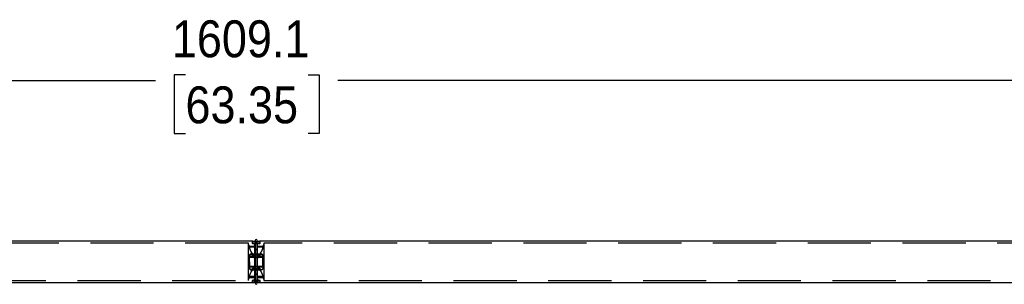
# Model space of a CAD drawing. Header units: millimetres. Extents: x 37 to 2032, y 0 to 733.
# Tile 2 of 5: x 1034 to 1509, y 605 to 733. Entities that reach past the tile are written whole.
import ezdxf

# ---------------------------------------------------------------- set-up
doc = ezdxf.new("R2010")
doc.units = ezdxf.units.MM
doc.linetypes.add('SLD-Dashed', pattern=[45.72, 30.48, -15.24])
doc.linetypes.add('SLD-Solid', pattern=[0])
doc.layers.add('DIMENSIONS', color=140, linetype='SLD-Solid', lineweight=25)
doc.layers.add('HIDDEN', color=102, linetype='SLD-Dashed')
doc.styles.add('SLDTEXTSTYLE0', font='GOTHIC.TTF', dxfattribs={"width": 0.913})
doc.dimstyles.new('SLDDIMSTYLE3', dxfattribs={"dimtxt": 17.78, "dimasz": 12.7, "dimexe": 0, "dimexo": 0.0625, "dimgap": 4.445, "dimtad": 0, "dimtih": 1, "dimtoh": 1, "dimdec": 1, "dimrnd": 1e-09, "dimzin": 12, "dimdsep": 46, "dimtxsty": 'SLDTEXTSTYLE0', "dimsah": 1, "dimcen": 0.09, "dimadec": 0, "dimazin": 3, "dimtfac": 1, "dimtdec": 1, "dimtofl": 0, "dimtmove": 0, "dimatfit": 3, "dimfxl": 0, "dimfrac": 2, "dimtolj": 1, "dimtzin": 12, "dimarcsym": 0})

# ---------------------------------------------------------------- blocks, each defined once
blk = doc.blocks.new('_D_3')
at = {"layer": 'DIMENSIONS'}
for p, q in [((339.44, 634.88), (339.44, 706.89)), ((339.44, 703.71), (1100, 703.71)), ((1114.43, 706.33), (1109.02, 706.33)), ((1109.02, 706.33), (1109.02, 678.1)), ((1173.55, 706.33), (1178.97, 706.33)), ((1178.97, 706.33), (1178.97, 678.1)), ((1948.54, 703.71), (1187.99, 703.71)), ((1948.54, 626.48), (1948.54, 706.89)), ((1109.02, 678.1), (1114.43, 678.1)), ((1178.97, 678.1), (1173.55, 678.1))]:
    blk.add_line(p, q, dxfattribs=at)
for points in [[(339.44, 703.71), (352.14, 700.54), (352.14, 706.89)], [(1948.54, 703.71), (1935.84, 706.89), (1935.84, 700.54)]]:
    blk.add_solid(points, dxfattribs=at)
at = {"layer": 'DIMENSIONS', "char_height": 17.78, "attachment_point": 1, "style": 'SLDTEXTSTYLE0'}
for s, insert in [('1609.1', (1107.86, 732.65)), ('63.35', (1114.43, 700.81))]:
    blk.add_mtext(s, dxfattribs=dict(at, insert=insert))

msp = doc.modelspace()

# ---------------------------------------------------------------- linework, layer by layer
for p, q in [((1146.54, 626.21), (376.54, 626.21)), ((1148.04, 626.5), (1148.04, 626.45)), ((1148.04, 626.45), (1148.04, 605.97)), ((1149.04, 626.45), (1149.04, 626.5)), ((1149.04, 605.97), (1149.04, 626.45)), ((1536.54, 626.21), (1150.54, 626.21)), ((376.54, 606.21), (1146.54, 606.21)), ((1148.04, 605.97), (1148.04, 605.92)), ((1149.04, 605.92), (1149.04, 605.97)), ((1150.54, 606.21), (1536.54, 606.21))]:
    msp.add_line(p, q)
for centre, radius, start, end in [((1148.54, 626.5), 0.5, 0, 180), ((1148.54, 626.45), 0.496, 89.5656, 179.5518), ((1148.55, 626.45), 0.496, 0.4482, 90.4344), ((1148.54, 605.97), 0.496, 180.4482, 270.4344), ((1148.54, 605.92), 0.5, 180, 0), ((1148.55, 605.97), 0.496, 269.5656, 359.5518)]:
    msp.add_arc(centre, radius, start, end)
for points, knots in [([(1148.24, 626.01), (1148.13, 626.02), (1147.97, 626.02), (1147.76, 626.04), (1147.61, 626.05), (1147.46, 626.07), (1147.33, 626.08), (1147.2, 626.1), (1147.04, 626.12), (1146.9, 626.14), (1146.78, 626.16), (1146.68, 626.18), (1146.61, 626.2), (1146.57, 626.21), (1146.55, 626.21), (1146.53, 626.21), (1146.58, 626.2), (1146.6, 626.2)], [0, 0, 0, 0, 0.09896, 0.148474, 0.201616, 0.250963, 0.300654, 0.350173, 0.40318, 0.503265, 0.553349, 0.607064, 0.706878, 0.756828, 0.810507, 0.859429, 1, 1, 1, 1]), ([(1150.54, 626.21), (1150.54, 626.21), (1150.54, 626.21), (1150.53, 626.21), (1150.5, 626.2), (1150.44, 626.19), (1150.36, 626.17), (1150.23, 626.15), (1150.03, 626.12), (1149.78, 626.08), (1149.59, 626.06), (1149.45, 626.05), (1149.25, 626.03), (1149.05, 626.02), (1148.89, 626.01), (1148.84, 626.01)], [0, 0, 0, 0, 0.012552, 0.07481, 0.131779, 0.248029, 0.30745, 0.364806, 0.541276, 0.658241, 0.716773, 0.779497, 0.833627, 0.943814, 1, 1, 1, 1]), ([(1146.56, 606.21), (1146.55, 606.21), (1146.54, 606.21), (1146.54, 606.21), (1146.55, 606.21), (1146.58, 606.22), (1146.64, 606.23), (1146.73, 606.25), (1146.85, 606.27), (1147.06, 606.3), (1147.31, 606.34), (1147.49, 606.36), (1147.64, 606.37), (1147.83, 606.39), (1148.03, 606.4), (1148.19, 606.41), (1148.24, 606.41)], [0, 0, 0, 0, 0.033046, 0.086652, 0.144238, 0.196932, 0.304458, 0.35942, 0.412472, 0.575699, 0.683887, 0.738027, 0.796044, 0.846112, 0.94803, 1, 1, 1, 1]), ([(1148.84, 606.41), (1148.95, 606.4), (1149.11, 606.4), (1149.32, 606.38), (1149.47, 606.37), (1149.62, 606.35), (1149.75, 606.34), (1149.88, 606.32), (1150.04, 606.3), (1150.18, 606.28), (1150.3, 606.26), (1150.4, 606.24), (1150.47, 606.22), (1150.52, 606.21), (1150.54, 606.21), (1150.54, 606.21), (1150.54, 606.21)], [0, 0, 0, 0, 0.115832, 0.173786, 0.235988, 0.293748, 0.35191, 0.409871, 0.471916, 0.589063, 0.647686, 0.710558, 0.827389, 0.885854, 0.948684, 1, 1, 1, 1])]:
    msp.add_open_spline(points, degree=3, knots=knots)
at = {"layer": 'HIDDEN'}
for p, q in [((1144.79, 625.21), (376.54, 625.21)), ((1144.79, 607.21), (1144.79, 625.21)), ((1145.39, 623.67), (1144.79, 624.71)), ((1147.97, 623.71), (1145.37, 623.71)), ((1145.37, 623.39), (1145.37, 623.66)), ((1147.97, 623.39), (1145.37, 623.39)), ((1147.97, 623.27), (1145.37, 623.27)), ((1146.54, 626.21), (1146.54, 625.21)), ((1147.97, 625.21), (1146.54, 625.21)), ((1147.97, 625), (1147.97, 625.21)), ((1147.97, 607.42), (1147.97, 625)), ((1148.24, 606.41), (1148.24, 626.01)), ((1148.84, 626.01), (1148.84, 606.41)), ((1149.12, 625.21), (1149.12, 625)), ((1150.54, 625.21), (1149.12, 625.21)), ((1149.12, 607.42), (1149.12, 625)), ((1151.71, 623.71), (1149.12, 623.71)), ((1151.71, 623.39), (1149.12, 623.39)), ((1151.71, 623.27), (1149.12, 623.27)), ((1150.54, 625.21), (1150.54, 626.21)), ((1152.29, 624.71), (1151.71, 623.7)), ((1151.71, 623.7), (1151.71, 623.39)), ((1152.29, 625.21), (1152.29, 607.21)), ((1536.54, 625.21), (1152.29, 625.21)), ((1145.37, 616.21), (1145.37, 618.75)), ((1147.97, 618.75), (1145.37, 618.75)), ((1147.97, 618.38), (1145.37, 618.38)), ((1145.95, 620.01), (1145.94, 620.01)), ((1151.13, 620.01), (1145.95, 620.01)), ((1147.36, 619.63), (1147.36, 618.42)), ((1147.36, 619.63), (1149.72, 619.63)), ((1149.72, 619.6), (1147.36, 619.6)), ((1149.72, 618.42), (1147.36, 618.42)), ((1147.36, 618.38), (1149.72, 618.38)), ((1147.97, 622.17), (1149.12, 622.17)), ((1149.12, 622.16), (1147.97, 622.16)), ((1149.12, 619.89), (1147.97, 619.89)), ((1147.97, 619.88), (1149.12, 619.88)), ((1151.71, 618.75), (1149.12, 618.75)), ((1151.71, 618.38), (1149.12, 618.38)), ((1149.72, 618.42), (1149.72, 619.63)), ((1151.14, 620.01), (1151.13, 620.01)), ((1151.71, 618.75), (1151.71, 616.21)), ((1151.71, 616.21), (1151.71, 618.38)), ((1145.37, 614.04), (1145.37, 616.21)), ((1145.37, 616.21), (1145.37, 613.67)), ((1147.97, 614.04), (1145.37, 614.04)), ((1147.97, 613.67), (1145.37, 613.67)), ((1147.36, 614.04), (1147.36, 612.82)), ((1147.36, 614.04), (1149.72, 614.04)), ((1149.72, 614), (1147.36, 614)), ((1149.72, 612.82), (1147.36, 612.82)), ((1147.36, 612.79), (1149.72, 612.79)), ((1151.71, 614.04), (1149.12, 614.04)), ((1151.71, 613.67), (1149.12, 613.67)), ((1149.72, 612.82), (1149.72, 614.04)), ((1151.71, 616.21), (1151.71, 614.04)), ((1151.71, 613.67), (1151.71, 616.21)), ((1144.79, 607.71), (1145.39, 608.75)), ((1147.97, 609.15), (1145.37, 609.15)), ((1147.97, 609.03), (1145.37, 609.03)), ((1145.37, 608.71), (1147.97, 608.71)), ((1145.94, 612.41), (1151.14, 612.41)), ((1147.97, 612.54), (1149.12, 612.54)), ((1149.12, 612.53), (1147.97, 612.53)), ((1149.12, 610.26), (1147.97, 610.26)), ((1147.97, 610.25), (1149.12, 610.25)), ((1151.71, 609.15), (1149.12, 609.15)), ((1151.71, 609.03), (1149.12, 609.03)), ((1149.12, 608.71), (1151.71, 608.71)), ((1151.71, 608.72), (1152.29, 607.71)), ((376.54, 607.21), (1144.79, 607.21)), ((1146.54, 607.21), (1146.54, 606.21)), ((1146.54, 607.21), (1147.97, 607.21)), ((1147.97, 607.21), (1147.97, 607.42)), ((1149.12, 607.42), (1149.12, 607.21)), ((1149.12, 607.21), (1150.54, 607.21)), ((1150.54, 606.21), (1150.54, 607.21)), ((1152.29, 607.21), (1536.54, 607.21))]:
    msp.add_line(p, q, dxfattribs=at)
for centre, start, end in [((1148.54, 626.5), 180, 0), ((1148.54, 626.46), 180.5948, 359.4052), ((1148.54, 605.96), 0.5948, 179.4052), ((1148.54, 605.92), 0, 180)]:
    msp.add_arc(centre, 0.5, start, end, dxfattribs=at)
for points, knots in [([(1147.36, 619.63), (1147.26, 619.68), (1147.06, 619.8), (1146.67, 620.23), (1146.27, 620.84), (1145.89, 621.58), (1145.6, 622.3), (1145.42, 622.87), (1145.34, 623.25), (1145.36, 623.35), (1145.37, 623.39)], [0, 0, 0, 0, 0.126776, 0.252946, 0.395039, 0.539462, 0.674354, 0.795367, 0.904532, 1, 1, 1, 1]), ([(1147.97, 625), (1147.76, 625.02), (1147.57, 625.04), (1147.22, 625.08), (1147.07, 625.11), (1146.81, 625.15), (1146.71, 625.17), (1146.61, 625.19), (1146.59, 625.2), (1146.55, 625.21), (1146.54, 625.21), (1146.54, 625.21), (1146.55, 625.21), (1146.58, 625.2), (1146.61, 625.2), (1146.68, 625.18), (1146.72, 625.17), (1146.82, 625.15), (1146.87, 625.14), (1147, 625.12), (1147.07, 625.11), (1147.22, 625.08), (1147.31, 625.07), (1147.57, 625.04), (1147.76, 625.02), (1147.97, 625)], [0, 0, 0, 0, 0.125, 0.125, 0.25, 0.25, 0.375, 0.375, 0.4375, 0.4375, 0.5, 0.5, 0.5625, 0.5625, 0.625, 0.625, 0.6875, 0.6875, 0.75, 0.75, 0.8125, 0.8125, 0.875, 0.875, 1, 1, 1, 1]), ([(1149.12, 625), (1148.93, 624.99), (1148.74, 624.99), (1148.35, 624.99), (1148.15, 624.99), (1147.97, 625)], [0, 0, 0, 0, 0.5, 0.5, 1, 1, 1, 1]), ([(1148.54, 625.1), (1148.67, 625.1), (1148.8, 625.14), (1148.99, 625.26), (1149.04, 625.34), (1149.04, 625.51), (1148.99, 625.59), (1148.8, 625.71), (1148.67, 625.75), (1148.41, 625.75), (1148.28, 625.71), (1148.1, 625.59), (1148.04, 625.51), (1148.04, 625.34), (1148.1, 625.26), (1148.28, 625.14), (1148.41, 625.1), (1148.54, 625.1)], [0, 0, 0, 0, 0.125, 0.125, 0.25, 0.25, 0.375, 0.375, 0.5, 0.5, 0.625, 0.625, 0.75, 0.75, 0.875, 0.875, 1, 1, 1, 1]), ([(1148.17, 626.02), (1148.24, 626.01), (1148.36, 626.01), (1148.54, 626.01), (1148.7, 626.01), (1148.81, 626.01), (1148.86, 626.01)], [0, 0, 0, 0, 0.319924, 0.545379, 0.781107, 1, 1, 1, 1]), ([(1148.84, 626.01), (1148.76, 625.94), (1148.65, 625.91), (1148.43, 625.91), (1148.33, 625.94), (1148.24, 626.01)], [0, 0, 0, 0, 0.5, 0.5, 1, 1, 1, 1]), ([(1149.12, 625), (1149.32, 625.02), (1149.51, 625.04), (1149.86, 625.08), (1150.02, 625.11), (1150.27, 625.15), (1150.37, 625.17), (1150.47, 625.19), (1150.5, 625.2), (1150.53, 625.21), (1150.54, 625.21), (1150.54, 625.21), (1150.53, 625.21), (1150.5, 625.2), (1150.47, 625.2), (1150.41, 625.18), (1150.37, 625.17), (1150.27, 625.15), (1150.21, 625.14), (1150.08, 625.12), (1150.01, 625.11), (1149.86, 625.08), (1149.78, 625.07), (1149.52, 625.04), (1149.32, 625.02), (1149.12, 625)], [0, 0, 0, 0, 0.125, 0.125, 0.25, 0.25, 0.375, 0.375, 0.4375, 0.4375, 0.5, 0.5, 0.5625, 0.5625, 0.625, 0.625, 0.6875, 0.6875, 0.75, 0.75, 0.8125, 0.8125, 0.875, 0.875, 1, 1, 1, 1]), ([(1151.71, 623.39), (1151.72, 623.34), (1151.74, 623.25), (1151.67, 622.89), (1151.53, 622.42), (1151.31, 621.85), (1151.02, 621.21), (1150.65, 620.58), (1150.25, 620.03), (1149.92, 619.72), (1149.77, 619.65), (1149.72, 619.63)], [0, 0, 0, 0, 0.100889, 0.201752, 0.303711, 0.411331, 0.528017, 0.655987, 0.795116, 0.940303, 1, 1, 1, 1]), ([(1147.36, 618.38), (1147.26, 618.6), (1147.06, 619.05), (1146.67, 619.57), (1146.27, 619.94), (1145.89, 620.06), (1145.6, 619.89), (1145.42, 619.48), (1145.34, 618.96), (1145.36, 618.57), (1145.37, 618.38)], [0, 0, 0, 0, 0.126776, 0.252946, 0.395039, 0.539462, 0.674354, 0.795367, 0.904532, 1, 1, 1, 1]), ([(1145.37, 618.75), (1145.38, 618.94), (1145.39, 619.3), (1145.52, 619.71), (1145.71, 619.97), (1145.98, 620.04), (1146.32, 619.91), (1146.71, 619.54), (1147.09, 619.02), (1147.28, 618.6), (1147.36, 618.42)], [0, 0, 0, 0, 0.110306, 0.220493, 0.333967, 0.456111, 0.589791, 0.73595, 0.891367, 1, 1, 1, 1]), ([(1149.72, 618.42), (1149.83, 618.64), (1150.03, 619.08), (1150.43, 619.6), (1150.83, 619.96), (1151.21, 620.06), (1151.49, 619.86), (1151.66, 619.45), (1151.71, 619.03), (1151.71, 618.8), (1151.71, 618.75)], [0, 0, 0, 0, 0.138308, 0.275984, 0.42997, 0.58518, 0.72941, 0.858672, 0.975544, 1, 1, 1, 1]), ([(1151.71, 618.38), (1151.72, 618.58), (1151.74, 618.96), (1151.67, 619.45), (1151.53, 619.81), (1151.34, 620), (1151.2, 619.99), (1151.14, 619.99)], [0, 0, 0, 0, 0.2110515, 0.4220493, 0.6353385, 0.8604721, 1, 1, 1, 1]), ([(1147.36, 614.04), (1147.26, 613.82), (1147.06, 613.38), (1146.67, 612.85), (1146.27, 612.48), (1145.89, 612.36), (1145.6, 612.53), (1145.42, 612.94), (1145.34, 613.46), (1145.36, 613.85), (1145.37, 614.04)], [0, 0, 0, 0, 0.126776, 0.252946, 0.395039, 0.539462, 0.674354, 0.795367, 0.904532, 1, 1, 1, 1]), ([(1145.37, 613.67), (1145.38, 613.48), (1145.39, 613.12), (1145.52, 612.71), (1145.7, 612.45), (1145.87, 612.43), (1145.95, 612.42)], [0, 0, 0, 0, 0.24816, 0.496053, 0.751339, 1, 1, 1, 1]), ([(1145.37, 609.15), (1145.38, 609.24), (1145.39, 609.41), (1145.52, 609.86), (1145.71, 610.41), (1145.98, 611.02), (1146.32, 611.67), (1146.71, 612.25), (1147.09, 612.66), (1147.28, 612.77), (1147.36, 612.82)], [0, 0, 0, 0, 0.110306, 0.220493, 0.333967, 0.456111, 0.589791, 0.73595, 0.891367, 1, 1, 1, 1]), ([(1151.71, 614.04), (1151.72, 613.84), (1151.74, 613.46), (1151.67, 612.97), (1151.53, 612.61), (1151.31, 612.41), (1151.02, 612.4), (1150.65, 612.61), (1150.25, 613.05), (1149.92, 613.57), (1149.77, 613.93), (1149.72, 614.04)], [0, 0, 0, 0, 0.100889, 0.201752, 0.303711, 0.411331, 0.528017, 0.655987, 0.795116, 0.940302, 1, 1, 1, 1]), ([(1149.72, 612.82), (1149.83, 612.75), (1150.03, 612.63), (1150.43, 612.18), (1150.83, 611.56), (1151.21, 610.82), (1151.49, 610.1), (1151.66, 609.54), (1151.71, 609.26), (1151.71, 609.17), (1151.71, 609.15)], [0, 0, 0, 0, 0.138308, 0.275984, 0.42997, 0.58518, 0.72941, 0.858672, 0.975544, 1, 1, 1, 1]), ([(1145.37, 608.76), (1145.37, 608.74), (1145.37, 608.62), (1145.37, 608.9), (1145.37, 609.15)], [0, 0, 0, 0, 0.125622, 1, 1, 1, 1]), ([(1151.71, 609.15), (1151.71, 608.88), (1151.71, 608.59), (1151.71, 608.72), (1151.71, 608.72)], [0, 0, 0, 0, 0.974378, 1, 1, 1, 1]), ([(1147.97, 607.42), (1147.76, 607.4), (1147.57, 607.38), (1147.22, 607.34), (1147.07, 607.31), (1146.81, 607.27), (1146.71, 607.25), (1146.61, 607.23), (1146.59, 607.22), (1146.55, 607.21), (1146.54, 607.21), (1146.54, 607.21), (1146.55, 607.21), (1146.58, 607.22), (1146.61, 607.22), (1146.68, 607.24), (1146.72, 607.25), (1146.82, 607.27), (1146.87, 607.28), (1147, 607.3), (1147.07, 607.31), (1147.22, 607.34), (1147.31, 607.35), (1147.57, 607.38), (1147.76, 607.4), (1147.97, 607.42)], [0, 0, 0, 0, 0.125, 0.125, 0.25, 0.25, 0.375, 0.375, 0.4375, 0.4375, 0.5, 0.5, 0.5625, 0.5625, 0.625, 0.625, 0.6875, 0.6875, 0.75, 0.75, 0.8125, 0.8125, 0.875, 0.875, 1, 1, 1, 1]), ([(1150.54, 606.21), (1150.54, 606.21), (1150.55, 606.21), (1150.51, 606.22), (1150.41, 606.24), (1150.32, 606.25), (1150.21, 606.27), (1150.11, 606.29), (1150, 606.3), (1149.88, 606.32), (1149.75, 606.34), (1149.61, 606.35), (1149.47, 606.37), (1149.31, 606.38), (1149.16, 606.39), (1148.95, 606.4), (1148.75, 606.41), (1148.54, 606.41), (1148.38, 606.41), (1148.16, 606.41), (1147.94, 606.39), (1147.63, 606.37), (1147.39, 606.35), (1147.18, 606.32), (1147.06, 606.3), (1146.95, 606.28), (1146.83, 606.26), (1146.72, 606.24), (1146.64, 606.23), (1146.59, 606.22), (1146.57, 606.21), (1146.56, 606.21), (1146.56, 606.21)], [0, 0, 0, 0, 0.002792, 0.085598, 0.112348, 0.166923, 0.194804, 0.221951, 0.249274, 0.276506, 0.305656, 0.333231, 0.360801, 0.388377, 0.417966, 0.442799, 0.493308, 0.519046, 0.545957, 0.573066, 0.629008, 0.655929, 0.738757, 0.766021, 0.793461, 0.82081, 0.850102, 0.905191, 0.93276, 0.962367, 0.989472, 1, 1, 1, 1]), ([(1147.97, 607.42), (1148.15, 607.43), (1148.35, 607.44), (1148.74, 607.44), (1148.93, 607.43), (1149.12, 607.42)], [0, 0, 0, 0, 0.5, 0.5, 1, 1, 1, 1]), ([(1148.54, 606.67), (1148.67, 606.67), (1148.8, 606.71), (1148.99, 606.83), (1149.04, 606.91), (1149.04, 607.08), (1148.99, 607.16), (1148.8, 607.28), (1148.67, 607.32), (1148.41, 607.32), (1148.28, 607.28), (1148.1, 607.16), (1148.04, 607.08), (1148.04, 606.91), (1148.1, 606.83), (1148.28, 606.71), (1148.41, 606.67), (1148.54, 606.67)], [0, 0, 0, 0, 0.125, 0.125, 0.25, 0.25, 0.375, 0.375, 0.5, 0.5, 0.625, 0.625, 0.75, 0.75, 0.875, 0.875, 1, 1, 1, 1]), ([(1148.24, 606.41), (1148.33, 606.48), (1148.43, 606.51), (1148.65, 606.51), (1148.76, 606.48), (1148.84, 606.41)], [0, 0, 0, 0, 0.5, 0.5, 1, 1, 1, 1]), ([(1150.52, 607.21), (1150.53, 607.21), (1150.56, 607.21), (1150.4, 607.24), (1150.06, 607.31), (1149.59, 607.38), (1149.25, 607.41), (1149.12, 607.42)], [0, 0, 0, 0, 0.055241, 0.3123, 0.570661, 0.834573, 1, 1, 1, 1])]:
    msp.add_open_spline(points, degree=3, knots=knots, dxfattribs=at)

# ---------------------------------------------------------------- dimensions: what is measured, and where the dimension line sits
at = {"layer": 'DIMENSIONS'}
dim = msp.add_linear_dim(base=(339.44, 703.71), p1=(1948.54, 625.21), p2=(339.44, 633.61), angle=0, dimstyle='SLDDIMSTYLE3', dxfattribs=at)
dim.commit()
dim.dimension.update_dxf_attribs({"geometry": '_D_3', "text_midpoint": (1143.99, 703.71), "dimtype": 160})

doc.saveas('drawing.dxf')
